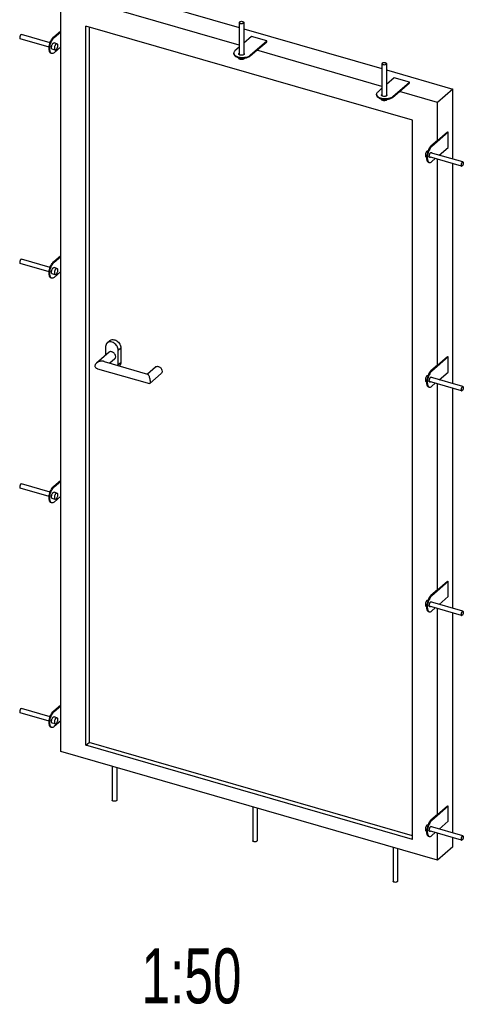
# Model space of a CAD drawing. Header units: millimetres. Extents: x 0 to 4200, y 0 to 5940.
# Tile 6 of 8: x 3178 to 3582, y 1486 to 2382. Entities that reach past the tile are written whole.
import ezdxf

# ---------------------------------------------------------------- set-up
doc = ezdxf.new("R2010")
doc.units = ezdxf.units.MM
doc.header["$LTSCALE"] = 387.2
doc.layers.get('0').update_dxf_attribs({"linetype": 'CONTINUOUS'})
doc.layers.add('005_AXIS', color=7, linetype='CONTINUOUS')
doc.layers.add('053_NOTES', color=7, linetype='CONTINUOUS')
doc.styles.get("Standard").update_dxf_attribs({"font": 'txt', "width": 0.7})

msp = doc.modelspace()

# ---------------------------------------------------------------- linework, layer by layer
at = {"color": 7, "linetype": 'CONTINUOUS'}
for p, q in [((3252.1, 2411.52), (3378.01, 2375.18)), ((3535.62, 2290.65), (3238.4, 2376.45)), ((3238.4, 1721.39), (3238.4, 2376.45)), ((3241.2, 2375.64), (3241.2, 1723.81)), ((3382.01, 2374.02), (3507.91, 2337.68)), ((3511.91, 2336.52), (3572.48, 2319.04)), ((3572.48, 2319.04), (3558.48, 2306.91)), ((3572.48, 2255.3), (3572.48, 2319.04)), ((3535.62, 1635.59), (3535.62, 2290.65)), ((3572.48, 2050.69), (3572.48, 2251.14)), ((3259.39, 2079.36), (3247.88, 2069.39)), ((3264.62, 2073.31), (3260.19, 2069.48)), ((3248.97, 2064.39), (3296.12, 2050.78)), ((3255.04, 2070.97), (3294.49, 2059.58)), ((3294.33, 2059.62), (3301.69, 2066)), ((3296.41, 2050.85), (3306.93, 2059.95)), ((3572.48, 1846.07), (3572.48, 2046.52)), ((3572.48, 1641.46), (3572.48, 1841.91)), ((3238.4, 1721.39), (3241.2, 1723.81)), ((3535.62, 1638.82), (3241.2, 1723.81)), ((3558.48, 1616.86), (3215.53, 1715.86)), ((3535.62, 1635.59), (3238.4, 1721.39)), ((3572.48, 1628.99), (3572.48, 1637.3)), ((3572.48, 1628.99), (3558.48, 1616.86))]:
    msp.add_line(p, q, dxfattribs=at)
for points, knots in [([(3265.47, 2075.34), (3265.47, 2076.09), (3264.98, 2077.63), (3263.61, 2079.08), (3262.23, 2079.78), (3261.18, 2080), (3260.19, 2079.88), (3259.62, 2079.56), (3259.39, 2079.36)], [0, 0, 0, 0, 0.256934, 0.5308, 0.662025, 0.783622, 0.895122, 1, 1, 1, 1]), ([(3264.62, 2073.31), (3264.9, 2073.55), (3265.34, 2074.19), (3265.47, 2074.95), (3265.47, 2075.34)], [0, 0, 0, 0, 0.479999, 1, 1, 1, 1]), ([(3247.88, 2069.39), (3247.5, 2069.07), (3246.85, 2068.35), (3246.54, 2067.4), (3246.54, 2066.95)], [0, 0, 0, 0, 0.519049, 1, 1, 1, 1]), ([(3246.54, 2066.95), (3246.54, 2066.64), (3246.68, 2066.01), (3247.26, 2065.26), (3248.05, 2064.71), (3248.66, 2064.48), (3248.97, 2064.39)], [0, 0, 0, 0, 0.245153, 0.488766, 0.739705, 1, 1, 1, 1]), ([(3252.01, 2071.14), (3251.26, 2071.04), (3249.79, 2070.65), (3248.45, 2069.89), (3247.88, 2069.39)], [0, 0, 0, 0, 0.497935, 1, 1, 1, 1]), ([(3255.04, 2070.97), (3254.8, 2071.04), (3253.8, 2071.25), (3252.77, 2071.24), (3252.01, 2071.14)], [0, 0, 0, 0, 0.243766, 1, 1, 1, 1]), ([(3301.69, 2066), (3301.92, 2066.2), (3302.49, 2066.51), (3303.48, 2066.63), (3304.54, 2066.42), (3305.91, 2065.72), (3307.28, 2064.27), (3307.77, 2062.72), (3307.77, 2061.97)], [0, 0, 0, 0, 0.104878, 0.216378, 0.337975, 0.4692, 0.743066, 1, 1, 1, 1]), ([(3294.49, 2059.58), (3294.65, 2059.53), (3294.97, 2059.22), (3295.19, 2058.87), (3295.31, 2058.64)], [0, 0, 0, 0, 0.396468, 1, 1, 1, 1]), ([(3295.31, 2058.64), (3295.5, 2058.29), (3295.86, 2057.44), (3296.3, 2055.98), (3296.65, 2054.28), (3296.77, 2053.06), (3296.77, 2052.45)], [0, 0, 0, 0, 0.18961, 0.429997, 0.713349, 1, 1, 1, 1]), ([(3307.77, 2061.97), (3307.77, 2061.58), (3307.64, 2060.82), (3307.2, 2060.18), (3306.93, 2059.95)], [0, 0, 0, 0, 0.520001, 1, 1, 1, 1]), ([(3296.41, 2050.85), (3296.37, 2050.81), (3296.28, 2050.76), (3296.17, 2050.77), (3296.12, 2050.78)], [0, 0, 0, 0, 0.509926, 1, 1, 1, 1]), ([(3296.77, 2052.45), (3296.77, 2052.09), (3296.75, 2051.6), (3296.58, 2051.07), (3296.47, 2050.9), (3296.41, 2050.85)], [0, 0, 0, 0, 0.647523, 0.855693, 1, 1, 1, 1])]:
    msp.add_open_spline(points, degree=3, knots=knots, dxfattribs=at)
at = {"layer": '005_AXIS', "color": 7, "linetype": 'CONTINUOUS'}
for p, q in [((3215.53, 2371.27), (3215.53, 2405.91)), ((3378.01, 2359.01), (3264.03, 2391.91)), ((3378.01, 2379.79), (3378.01, 2350.38)), ((3382.01, 2379.79), (3382.01, 2350.38)), ((3205.78, 2361.16), (3179.64, 2368.7)), ((3208.84, 2366.27), (3215.53, 2372.07)), ((3209.53, 2366.07), (3215.53, 2371.27)), ((3215.53, 2357.41), (3215.53, 2371.27)), ((3204.91, 2357.24), (3178.53, 2364.86)), ((3211.96, 2360.41), (3209.37, 2361.16)), ((3389.08, 2366.9), (3382.01, 2360.77)), ((3387.93, 2349.91), (3402.93, 2362.9)), ((3402.93, 2362.9), (3389.08, 2366.9)), ((3393.93, 2354.41), (3402.93, 2362.21)), ((3402.93, 2362.21), (3402.93, 2362.9)), ((3207.31, 2351.46), (3206.62, 2351.66)), ((3210.3, 2354.65), (3207.7, 2355.4)), ((3215.53, 2357.41), (3209.53, 2352.22)), ((3215.53, 2166.66), (3215.53, 2357.41)), ((3373.01, 2351.22), (3373.01, 2351.91)), ((3378.01, 2357.31), (3374.08, 2353.91)), ((3387.93, 2349.22), (3393.93, 2354.41)), ((3507.91, 2321.51), (3393.93, 2354.41)), ((3507.91, 2342.29), (3507.91, 2312.88)), ((3511.91, 2342.29), (3511.91, 2312.88)), ((3518.98, 2329.4), (3511.91, 2323.27)), ((3517.84, 2312.41), (3532.84, 2325.4)), ((3532.84, 2325.4), (3518.98, 2329.4)), ((3523.84, 2316.91), (3532.84, 2324.71)), ((3532.84, 2324.71), (3532.84, 2325.4)), ((3502.91, 2313.72), (3502.91, 2314.41)), ((3507.91, 2319.81), (3503.98, 2316.41)), ((3517.84, 2311.72), (3523.84, 2316.91)), ((3558.48, 2306.91), (3523.84, 2316.91)), ((3558.48, 2272.27), (3558.48, 2306.91)), ((3568.17, 2279.86), (3553.17, 2266.87)), ((3558.48, 2272.27), (3567.48, 2280.06)), ((3567.48, 2280.06), (3568.17, 2279.86)), ((3568.17, 2266.01), (3568.17, 2279.86)), ((3558.48, 2272.27), (3552.48, 2267.07)), ((3549.77, 2262.9), (3549.71, 2262.91)), ((3581.48, 2252.7), (3552.17, 2261.16)), ((3559.97, 2258.91), (3568.17, 2266.01)), ((3548.48, 2257.02), (3548.05, 2257.15)), ((3550.26, 2252.46), (3550.95, 2252.26)), ((3580.37, 2248.86), (3551.07, 2257.32)), ((3553.17, 2253.02), (3556.37, 2255.79)), ((3558.48, 2067.66), (3558.48, 2255.18)), ((3205.78, 2156.54), (3179.64, 2164.09)), ((3208.84, 2161.66), (3215.53, 2167.46)), ((3209.53, 2161.46), (3215.53, 2166.66)), ((3215.53, 2152.8), (3215.53, 2166.66)), ((3204.91, 2152.63), (3178.53, 2160.25)), ((3211.96, 2155.8), (3209.37, 2156.55)), ((3215.53, 2152.8), (3209.53, 2147.6)), ((3215.53, 1962.04), (3215.53, 2152.8)), ((3207.31, 2146.85), (3206.62, 2147.05)), ((3210.3, 2150.03), (3207.7, 2150.78)), ((3257.68, 2087.91), (3260.08, 2089.99)), ((3256.29, 2084.57), (3256.29, 2076.68)), ((3267.72, 2068.11), (3267.72, 2081.27)), ((3270.12, 2083.35), (3270.12, 2070.19)), ((3568.17, 2075.25), (3553.17, 2062.26)), ((3558.48, 2067.66), (3567.48, 2075.45)), ((3567.48, 2075.45), (3568.17, 2075.25)), ((3568.17, 2061.4), (3568.17, 2075.25)), ((3558.48, 2067.66), (3552.48, 2062.46)), ((3549.77, 2058.28), (3549.71, 2058.3)), ((3581.48, 2048.09), (3552.17, 2056.55)), ((3559.97, 2054.3), (3568.17, 2061.4)), ((3548.48, 2052.41), (3548.05, 2052.53)), ((3550.26, 2047.85), (3550.95, 2047.65)), ((3580.37, 2044.25), (3551.07, 2052.7)), ((3553.17, 2048.4), (3556.37, 2051.17)), ((3558.48, 1863.04), (3558.48, 2050.56)), ((3204.91, 1948.02), (3178.53, 1955.63)), ((3205.78, 1951.93), (3179.64, 1959.48)), ((3208.84, 1957.05), (3215.53, 1962.84)), ((3209.53, 1956.85), (3215.53, 1962.04)), ((3215.53, 1948.19), (3215.53, 1962.04)), ((3210.3, 1945.42), (3207.7, 1946.17)), ((3211.96, 1951.19), (3209.37, 1951.94)), ((3215.53, 1948.19), (3209.53, 1942.99)), ((3215.53, 1757.43), (3215.53, 1948.19)), ((3207.31, 1942.23), (3206.62, 1942.43)), ((3568.17, 1870.64), (3553.17, 1857.65)), ((3558.48, 1863.04), (3567.48, 1870.84)), ((3567.48, 1870.84), (3568.17, 1870.64)), ((3568.17, 1856.78), (3568.17, 1870.64)), ((3558.48, 1863.04), (3552.48, 1857.85)), ((3559.97, 1849.68), (3568.17, 1856.78)), ((3548.48, 1847.8), (3548.05, 1847.92)), ((3549.77, 1853.67), (3549.71, 1853.69)), ((3580.37, 1839.63), (3551.07, 1848.09)), ((3581.48, 1843.48), (3552.17, 1851.93)), ((3550.26, 1843.23), (3550.95, 1843.03)), ((3553.17, 1843.79), (3556.37, 1846.56)), ((3558.48, 1658.43), (3558.48, 1845.95)), ((3208.84, 1752.44), (3215.53, 1758.23)), ((3204.91, 1743.4), (3178.53, 1751.02)), ((3205.78, 1747.32), (3179.64, 1754.86)), ((3209.53, 1752.24), (3215.53, 1757.43)), ((3215.53, 1743.57), (3215.53, 1757.43)), ((3210.3, 1740.81), (3207.7, 1741.56)), ((3211.96, 1746.57), (3209.37, 1747.32)), ((3215.53, 1743.57), (3209.53, 1738.38)), ((3215.53, 1715.86), (3215.53, 1743.57)), ((3207.31, 1737.62), (3206.62, 1737.82)), ((3262.38, 1702.34), (3262.38, 1671.39)), ((3266.38, 1701.18), (3266.38, 1671.39)), ((3390.21, 1665.44), (3390.21, 1634.49)), ((3394.21, 1664.28), (3394.21, 1634.49)), ((3568.17, 1666.03), (3553.17, 1653.04)), ((3558.48, 1658.43), (3567.48, 1666.23)), ((3567.48, 1666.23), (3568.17, 1666.03)), ((3568.17, 1652.17), (3568.17, 1666.03)), ((3558.48, 1658.43), (3552.48, 1653.24)), ((3559.97, 1645.07), (3568.17, 1652.17)), ((3548.48, 1643.18), (3548.05, 1643.31)), ((3549.77, 1649.06), (3549.71, 1649.07)), ((3580.37, 1635.02), (3551.07, 1643.48)), ((3581.48, 1638.86), (3552.17, 1647.32)), ((3553.17, 1639.18), (3556.37, 1641.95)), ((3558.48, 1616.86), (3558.48, 1641.34)), ((3550.26, 1638.62), (3550.95, 1638.42)), ((3518.03, 1628.54), (3518.03, 1597.59)), ((3522.03, 1627.38), (3522.03, 1597.59))]:
    msp.add_line(p, q, dxfattribs=at)
at = {"layer": '005_AXIS', "color": 9, "linetype": 'CONTINUOUS'}
for p, q in [((3209.53, 2366.07), (3208.84, 2366.27)), ((3387.93, 2349.22), (3387.93, 2349.91)), ((3517.84, 2311.72), (3517.84, 2312.41)), ((3552.48, 2267.07), (3553.17, 2266.87)), ((3209.53, 2161.46), (3208.84, 2161.66)), ((3267.72, 2081.27), (3270.12, 2083.35)), ((3267.72, 2068.11), (3270.12, 2070.19)), ((3552.48, 2062.46), (3553.17, 2062.26)), ((3209.53, 1956.85), (3208.84, 1957.05)), ((3552.48, 1857.85), (3553.17, 1857.65)), ((3209.53, 1752.24), (3208.84, 1752.44)), ((3552.48, 1653.24), (3553.17, 1653.04))]:
    msp.add_line(p, q, dxfattribs=at)
at = {"layer": '005_AXIS', "color": 7, "linetype": 'CONTINUOUS'}
for points, knots in [([(3378.27, 2380.29), (3378.23, 2380.26), (3378.1, 2380.12), (3378.01, 2379.93), (3378.01, 2379.79)], [0, 0, 0, 0, 0.285759, 1, 1, 1, 1]), ([(3378.01, 2379.79), (3378.01, 2379.68), (3378.1, 2379.43), (3378.44, 2379.15), (3378.92, 2378.93), (3379.71, 2378.76), (3380.55, 2378.79), (3381.3, 2379.01), (3381.62, 2379.19), (3381.74, 2379.29)], [0, 0, 0, 0, 0.079838, 0.179036, 0.302889, 0.446414, 0.749175, 0.88584, 1, 1, 1, 1]), ([(3378.27, 2380.29), (3378.4, 2380.4), (3378.71, 2380.58), (3379.46, 2380.8), (3380.31, 2380.82), (3381.1, 2380.65), (3381.57, 2380.44), (3381.91, 2380.16), (3382.01, 2379.91), (3382.01, 2379.79)], [0, 0, 0, 0, 0.11416, 0.250825, 0.553586, 0.697111, 0.820964, 0.920162, 1, 1, 1, 1]), ([(3382.01, 2379.79), (3382.01, 2379.75), (3381.98, 2379.56), (3381.85, 2379.39), (3381.74, 2379.29)], [0, 0, 0, 0, 0.227669, 1, 1, 1, 1]), ([(3179.09, 2368.51), (3178.97, 2368.41), (3178.74, 2368.13), (3178.47, 2367.64), (3178.26, 2367.07), (3178.12, 2366.47), (3178.08, 2365.9), (3178.12, 2365.34), (3178.33, 2364.92), (3178.53, 2364.86)], [0, 0, 0, 0, 0.118232, 0.260084, 0.415471, 0.571881, 0.716632, 0.839084, 1, 1, 1, 1]), ([(3179.09, 2368.51), (3179.13, 2368.55), (3179.29, 2368.67), (3179.51, 2368.74), (3179.64, 2368.7)], [0, 0, 0, 0, 0.304317, 1, 1, 1, 1]), ([(3206.62, 2351.66), (3206.44, 2351.71), (3206.08, 2351.89), (3205.65, 2352.36), (3205.3, 2352.99), (3204.94, 2354.11), (3204.78, 2355.83), (3204.96, 2358.11), (3205.51, 2360.51), (3206.37, 2362.8), (3207.46, 2364.77), (3208.36, 2365.86), (3208.84, 2366.27)], [0, 0, 0, 0, 0.034452, 0.072355, 0.116066, 0.166674, 0.288287, 0.432044, 0.587381, 0.741701, 0.882579, 1, 1, 1, 1]), ([(3207.31, 2351.46), (3207.14, 2351.51), (3206.78, 2351.69), (3206.34, 2352.16), (3205.99, 2352.79), (3205.63, 2353.91), (3205.47, 2355.63), (3205.66, 2357.91), (3206.21, 2360.31), (3207.07, 2362.6), (3208.15, 2364.57), (3209.05, 2365.66), (3209.53, 2366.07)], [0, 0, 0, 0, 0.034452, 0.072355, 0.116066, 0.166674, 0.288287, 0.432044, 0.587381, 0.741701, 0.882579, 1, 1, 1, 1]), ([(3207.7, 2355.4), (3207.56, 2355.44), (3207.28, 2355.67), (3207.08, 2356.23), (3207.01, 2356.96), (3207.08, 2357.82), (3207.29, 2358.72), (3207.61, 2359.58), (3208.01, 2360.31), (3208.35, 2360.72), (3208.53, 2360.88)], [0, 0, 0, 0, 0.071472, 0.165489, 0.287274, 0.431236, 0.586793, 0.741334, 0.882412, 1, 1, 1, 1]), ([(3208.53, 2360.88), (3208.66, 2360.99), (3208.91, 2361.17), (3209.24, 2361.2), (3209.37, 2361.16)], [0, 0, 0, 0, 0.561321, 1, 1, 1, 1]), ([(3211.13, 2360.13), (3210.95, 2359.97), (3210.61, 2359.56), (3210.21, 2358.83), (3209.88, 2357.97), (3209.68, 2357.07), (3209.61, 2356.21), (3209.68, 2355.48), (3209.88, 2354.92), (3210.16, 2354.69), (3210.3, 2354.65)], [0, 0, 0, 0, 0.117588, 0.258667, 0.413207, 0.568764, 0.712726, 0.834511, 0.928528, 1, 1, 1, 1]), ([(3211.13, 2360.13), (3211.26, 2360.24), (3211.51, 2360.42), (3211.84, 2360.45), (3211.96, 2360.41)], [0, 0, 0, 0, 0.561321, 1, 1, 1, 1]), ([(3211.96, 2360.41), (3212.1, 2360.37), (3212.38, 2360.14), (3212.58, 2359.58), (3212.66, 2358.85), (3212.58, 2357.99), (3212.38, 2357.09), (3212.06, 2356.23), (3211.65, 2355.5), (3211.31, 2355.09), (3211.13, 2354.93)], [0, 0, 0, 0, 0.071472, 0.165489, 0.287274, 0.431236, 0.586793, 0.741333, 0.882412, 1, 1, 1, 1]), ([(3209.53, 2352.22), (3209.19, 2351.92), (3208.64, 2351.55), (3207.84, 2351.37), (3207.48, 2351.41), (3207.31, 2351.46)], [0, 0, 0, 0, 0.558369, 0.788304, 1, 1, 1, 1]), ([(3210.3, 2354.65), (3210.43, 2354.61), (3210.75, 2354.64), (3211, 2354.82), (3211.13, 2354.93)], [0, 0, 0, 0, 0.438679, 1, 1, 1, 1]), ([(3374.08, 2353.91), (3373.76, 2353.63), (3373.23, 2353.04), (3373.01, 2352.26), (3373.01, 2351.91)], [0, 0, 0, 0, 0.539211, 1, 1, 1, 1]), ([(3373.01, 2351.91), (3373.01, 2351.69), (3373.08, 2351.23), (3373.42, 2350.58), (3373.96, 2349.98), (3374.97, 2349.21), (3376.65, 2348.47), (3378.98, 2347.97), (3381.52, 2347.85), (3384, 2348.13), (3386.19, 2348.77), (3387.45, 2349.49), (3387.93, 2349.91)], [0, 0, 0, 0, 0.038838, 0.080559, 0.127256, 0.179995, 0.303547, 0.446724, 0.599474, 0.749784, 0.886117, 1, 1, 1, 1]), ([(3373.01, 2351.22), (3373.01, 2350.86), (3373.23, 2350.08), (3374.11, 2349.11), (3375.4, 2348.3), (3376.44, 2347.91), (3377.01, 2347.75)], [0, 0, 0, 0, 0.190648, 0.413744, 0.683973, 1, 1, 1, 1]), ([(3377.61, 2351.04), (3377.61, 2351.16), (3377.69, 2351.43), (3377.89, 2351.62), (3378.01, 2351.7)], [0, 0, 0, 0, 0.453741, 1, 1, 1, 1]), ([(3378.02, 2350.37), (3377.9, 2350.46), (3377.7, 2350.65), (3377.61, 2350.92), (3377.61, 2351.04)], [0, 0, 0, 0, 0.547482, 1, 1, 1, 1]), ([(3378.01, 2351.01), (3377.97, 2350.99), (3377.86, 2350.9), (3377.76, 2350.79), (3377.71, 2350.7)], [0, 0, 0, 0, 0.271332, 1, 1, 1, 1]), ([(3378.81, 2350), (3378.73, 2350.02), (3378.45, 2350.11), (3378.19, 2350.24), (3378.02, 2350.37)], [0, 0, 0, 0, 0.273946, 1, 1, 1, 1]), ([(3381.99, 2350.37), (3381.8, 2350.23), (3381.33, 2350.01), (3380.25, 2349.79), (3379.36, 2349.84), (3378.81, 2350)], [0, 0, 0, 0, 0.214715, 0.469789, 1, 1, 1, 1]), ([(3382.41, 2351.04), (3382.41, 2350.92), (3382.31, 2350.65), (3382.11, 2350.46), (3381.99, 2350.37)], [0, 0, 0, 0, 0.45263, 1, 1, 1, 1]), ([(3382.01, 2351.7), (3382.12, 2351.62), (3382.32, 2351.43), (3382.41, 2351.16), (3382.41, 2351.04)], [0, 0, 0, 0, 0.546201, 1, 1, 1, 1]), ([(3382.3, 2350.7), (3382.29, 2350.72), (3382.2, 2350.84), (3382.1, 2350.94), (3382.01, 2351.01)], [0, 0, 0, 0, 0.230766, 1, 1, 1, 1]), ([(3377.01, 2347.75), (3377.97, 2347.47), (3380, 2347.15), (3383.01, 2347.24), (3385.75, 2347.87), (3387.34, 2348.7), (3387.93, 2349.22)], [0, 0, 0, 0, 0.263751, 0.537916, 0.791579, 1, 1, 1, 1]), ([(3377.01, 2347.75), (3377.01, 2347.58), (3377.15, 2347.2), (3377.65, 2346.78), (3378.37, 2346.46), (3379.25, 2346.27), (3380.2, 2346.23), (3381.13, 2346.33), (3381.95, 2346.58), (3382.42, 2346.84), (3382.6, 2347)], [0, 0, 0, 0, 0.079755, 0.17885, 0.302574, 0.445951, 0.598915, 0.749435, 0.885958, 1, 1, 1, 1]), ([(3382.88, 2347.33), (3382.87, 2347.3), (3382.79, 2347.18), (3382.69, 2347.07), (3382.6, 2347)], [0, 0, 0, 0, 0.234404, 1, 1, 1, 1]), ([(3508.18, 2342.79), (3508.14, 2342.76), (3508, 2342.62), (3507.91, 2342.43), (3507.91, 2342.29)], [0, 0, 0, 0, 0.285759, 1, 1, 1, 1]), ([(3507.91, 2342.29), (3507.91, 2342.18), (3508.01, 2341.93), (3508.34, 2341.65), (3508.82, 2341.43), (3509.61, 2341.26), (3510.45, 2341.29), (3511.21, 2341.51), (3511.52, 2341.69), (3511.64, 2341.79)], [0, 0, 0, 0, 0.079838, 0.179036, 0.302889, 0.446414, 0.749175, 0.88584, 1, 1, 1, 1]), ([(3508.18, 2342.79), (3508.3, 2342.9), (3508.61, 2343.08), (3509.37, 2343.3), (3510.21, 2343.32), (3511, 2343.15), (3511.48, 2342.94), (3511.81, 2342.66), (3511.91, 2342.41), (3511.91, 2342.29)], [0, 0, 0, 0, 0.11416, 0.250825, 0.553586, 0.697111, 0.820964, 0.920162, 1, 1, 1, 1]), ([(3511.91, 2342.29), (3511.91, 2342.25), (3511.88, 2342.06), (3511.75, 2341.89), (3511.64, 2341.79)], [0, 0, 0, 0, 0.227669, 1, 1, 1, 1]), ([(3503.98, 2316.41), (3503.67, 2316.13), (3503.14, 2315.54), (3502.91, 2314.76), (3502.91, 2314.41)], [0, 0, 0, 0, 0.539211, 1, 1, 1, 1]), ([(3502.91, 2314.41), (3502.91, 2314.19), (3502.99, 2313.73), (3503.32, 2313.08), (3503.86, 2312.48), (3504.87, 2311.71), (3506.55, 2310.97), (3508.88, 2310.47), (3511.42, 2310.35), (3513.91, 2310.63), (3516.1, 2311.27), (3517.35, 2311.99), (3517.84, 2312.41)], [0, 0, 0, 0, 0.038838, 0.080559, 0.127256, 0.179995, 0.303547, 0.446724, 0.599474, 0.749784, 0.886117, 1, 1, 1, 1]), ([(3502.91, 2313.72), (3502.91, 2313.36), (3503.14, 2312.58), (3504.01, 2311.61), (3505.31, 2310.8), (3506.34, 2310.41), (3506.91, 2310.25)], [0, 0, 0, 0, 0.190648, 0.413744, 0.683973, 1, 1, 1, 1]), ([(3507.51, 2313.54), (3507.51, 2313.66), (3507.6, 2313.93), (3507.79, 2314.12), (3507.91, 2314.2)], [0, 0, 0, 0, 0.453741, 1, 1, 1, 1]), ([(3511.91, 2314.2), (3512.03, 2314.12), (3512.22, 2313.93), (3512.31, 2313.66), (3512.31, 2313.54)], [0, 0, 0, 0, 0.546201, 1, 1, 1, 1]), ([(3506.91, 2310.25), (3507.87, 2309.97), (3509.9, 2309.65), (3512.92, 2309.74), (3515.65, 2310.37), (3517.24, 2311.2), (3517.84, 2311.72)], [0, 0, 0, 0, 0.263751, 0.537916, 0.791579, 1, 1, 1, 1]), ([(3506.91, 2310.25), (3506.91, 2310.08), (3507.05, 2309.7), (3507.56, 2309.28), (3508.27, 2308.96), (3509.15, 2308.77), (3510.1, 2308.73), (3511.03, 2308.83), (3511.85, 2309.08), (3512.33, 2309.34), (3512.51, 2309.5)], [0, 0, 0, 0, 0.079755, 0.17885, 0.302574, 0.445951, 0.598914, 0.749434, 0.885958, 1, 1, 1, 1]), ([(3507.92, 2312.87), (3507.8, 2312.96), (3507.6, 2313.15), (3507.51, 2313.42), (3507.51, 2313.54)], [0, 0, 0, 0, 0.547482, 1, 1, 1, 1]), ([(3507.91, 2313.51), (3507.88, 2313.49), (3507.77, 2313.4), (3507.67, 2313.29), (3507.61, 2313.2)], [0, 0, 0, 0, 0.271332, 1, 1, 1, 1]), ([(3508.71, 2312.5), (3508.63, 2312.52), (3508.36, 2312.61), (3508.09, 2312.74), (3507.92, 2312.87)], [0, 0, 0, 0, 0.273946, 1, 1, 1, 1]), ([(3511.9, 2312.87), (3511.71, 2312.73), (3511.23, 2312.51), (3510.16, 2312.29), (3509.27, 2312.34), (3508.71, 2312.5)], [0, 0, 0, 0, 0.214715, 0.469789, 1, 1, 1, 1]), ([(3512.31, 2313.54), (3512.31, 2313.42), (3512.22, 2313.15), (3512.02, 2312.96), (3511.9, 2312.87)], [0, 0, 0, 0, 0.45263, 1, 1, 1, 1]), ([(3512.21, 2313.2), (3512.19, 2313.22), (3512.11, 2313.34), (3512, 2313.44), (3511.91, 2313.51)], [0, 0, 0, 0, 0.230766, 1, 1, 1, 1]), ([(3512.79, 2309.83), (3512.77, 2309.8), (3512.69, 2309.68), (3512.59, 2309.57), (3512.51, 2309.5)], [0, 0, 0, 0, 0.234406, 1, 1, 1, 1]), ([(3548.88, 2262.63), (3548.7, 2262.47), (3548.36, 2262.06), (3547.96, 2261.33), (3547.63, 2260.47), (3547.43, 2259.57), (3547.36, 2258.71), (3547.43, 2257.98), (3547.63, 2257.42), (3547.91, 2257.19), (3548.05, 2257.15)], [0, 0, 0, 0, 0.117588, 0.258667, 0.413207, 0.568764, 0.712726, 0.834511, 0.928528, 1, 1, 1, 1]), ([(3552.48, 2267.07), (3552, 2266.66), (3551.1, 2265.57), (3550.01, 2263.6), (3549.15, 2261.31), (3548.6, 2258.91), (3548.42, 2256.63), (3548.58, 2254.91), (3548.94, 2253.79), (3549.29, 2253.16), (3549.72, 2252.69), (3550.08, 2252.51), (3550.26, 2252.46)], [0, 0, 0, 0, 0.117421, 0.258299, 0.412619, 0.567956, 0.711713, 0.833326, 0.883934, 0.927645, 0.965548, 1, 1, 1, 1]), ([(3548.88, 2262.63), (3549.01, 2262.74), (3549.26, 2262.92), (3549.59, 2262.95), (3549.71, 2262.91)], [0, 0, 0, 0, 0.561321, 1, 1, 1, 1]), ([(3553.17, 2266.87), (3552.69, 2266.46), (3551.79, 2265.37), (3550.7, 2263.4), (3549.85, 2261.11), (3549.3, 2258.71), (3549.11, 2256.43), (3549.27, 2254.71), (3549.63, 2253.59), (3549.98, 2252.96), (3550.42, 2252.49), (3550.77, 2252.31), (3550.95, 2252.26)], [0, 0, 0, 0, 0.117421, 0.258299, 0.412619, 0.567956, 0.711713, 0.833326, 0.883934, 0.927645, 0.965548, 1, 1, 1, 1]), ([(3550.97, 2258.04), (3550.97, 2258.45), (3551.1, 2259.28), (3551.47, 2260.23), (3551.88, 2260.86), (3552.19, 2261.2), (3552.51, 2261.4), (3552.74, 2261.41), (3552.84, 2261.39)], [0, 0, 0, 0, 0.296501, 0.599418, 0.731811, 0.842568, 0.92988, 1, 1, 1, 1]), ([(3552.59, 2261.04), (3552.58, 2261.07), (3552.54, 2261.17), (3552.49, 2261.28), (3552.45, 2261.34)], [0, 0, 0, 0, 0.270435, 1, 1, 1, 1]), ([(3552.84, 2261.39), (3552.94, 2261.36), (3553.14, 2261.2), (3553.24, 2260.97), (3553.28, 2260.84)], [0, 0, 0, 0, 0.439127, 1, 1, 1, 1]), ([(3550.95, 2252.26), (3551.12, 2252.21), (3551.48, 2252.17), (3552.28, 2252.35), (3552.83, 2252.72), (3553.17, 2253.02)], [0, 0, 0, 0, 0.211696, 0.441631, 1, 1, 1, 1]), ([(3551.51, 2256.77), (3551.42, 2256.8), (3551.2, 2256.95), (3551.01, 2257.42), (3550.97, 2257.81), (3550.97, 2258.04)], [0, 0, 0, 0, 0.18117, 0.528713, 1, 1, 1, 1]), ([(3551.2, 2257.02), (3551.22, 2257.03), (3551.32, 2257.08), (3551.41, 2257.14), (3551.48, 2257.2)], [0, 0, 0, 0, 0.230549, 1, 1, 1, 1]), ([(3552.17, 2257), (3552.07, 2256.91), (3551.86, 2256.77), (3551.61, 2256.74), (3551.51, 2256.77)], [0, 0, 0, 0, 0.560986, 1, 1, 1, 1]), ([(3580.92, 2252.51), (3580.8, 2252.41), (3580.58, 2252.13), (3580.31, 2251.64), (3580.09, 2251.07), (3579.95, 2250.47), (3579.91, 2249.9), (3579.95, 2249.34), (3580.16, 2248.92), (3580.37, 2248.86)], [0, 0, 0, 0, 0.118232, 0.260083, 0.41547, 0.57188, 0.716631, 0.839083, 1, 1, 1, 1]), ([(3580.92, 2252.51), (3580.97, 2252.55), (3581.13, 2252.67), (3581.35, 2252.74), (3581.48, 2252.7)], [0, 0, 0, 0, 0.304318, 1, 1, 1, 1]), ([(3581.48, 2252.7), (3581.69, 2252.64), (3581.9, 2252.22), (3581.94, 2251.66), (3581.89, 2251.09), (3581.76, 2250.49), (3581.54, 2249.92), (3581.27, 2249.42), (3581.04, 2249.15), (3580.92, 2249.05)], [0, 0, 0, 0, 0.160917, 0.283369, 0.42812, 0.58453, 0.739917, 0.881768, 1, 1, 1, 1]), ([(3580.37, 2248.86), (3580.41, 2248.85), (3580.61, 2248.83), (3580.8, 2248.94), (3580.92, 2249.05)], [0, 0, 0, 0, 0.213831, 1, 1, 1, 1]), ([(3179.09, 2163.9), (3178.97, 2163.79), (3178.74, 2163.52), (3178.47, 2163.03), (3178.26, 2162.46), (3178.12, 2161.86), (3178.08, 2161.28), (3178.12, 2160.73), (3178.33, 2160.31), (3178.53, 2160.25)], [0, 0, 0, 0, 0.118232, 0.260083, 0.41547, 0.57188, 0.716631, 0.839083, 1, 1, 1, 1]), ([(3179.09, 2163.9), (3179.13, 2163.94), (3179.29, 2164.06), (3179.51, 2164.13), (3179.64, 2164.09)], [0, 0, 0, 0, 0.304318, 1, 1, 1, 1]), ([(3206.62, 2147.05), (3206.44, 2147.1), (3206.08, 2147.28), (3205.65, 2147.75), (3205.3, 2148.38), (3204.94, 2149.5), (3204.78, 2151.22), (3204.96, 2153.5), (3205.51, 2155.9), (3206.37, 2158.19), (3207.46, 2160.15), (3208.36, 2161.24), (3208.84, 2161.66)], [0, 0, 0, 0, 0.034452, 0.072355, 0.116066, 0.166674, 0.288287, 0.432044, 0.587381, 0.741701, 0.882579, 1, 1, 1, 1]), ([(3207.31, 2146.85), (3207.14, 2146.9), (3206.78, 2147.08), (3206.34, 2147.55), (3205.99, 2148.18), (3205.63, 2149.3), (3205.47, 2151.02), (3205.66, 2153.3), (3206.21, 2155.7), (3207.07, 2157.99), (3208.15, 2159.95), (3209.05, 2161.04), (3209.53, 2161.46)], [0, 0, 0, 0, 0.034452, 0.072355, 0.116066, 0.166674, 0.288287, 0.432044, 0.587381, 0.741701, 0.882579, 1, 1, 1, 1]), ([(3207.7, 2150.78), (3207.56, 2150.82), (3207.28, 2151.06), (3207.08, 2151.62), (3207.01, 2152.35), (3207.08, 2153.2), (3207.29, 2154.1), (3207.61, 2154.96), (3208.01, 2155.7), (3208.35, 2156.11), (3208.53, 2156.26)], [0, 0, 0, 0, 0.071472, 0.165489, 0.287274, 0.431236, 0.586793, 0.741334, 0.882412, 1, 1, 1, 1]), ([(3208.53, 2156.26), (3208.66, 2156.38), (3208.91, 2156.55), (3209.24, 2156.59), (3209.37, 2156.55)], [0, 0, 0, 0, 0.561321, 1, 1, 1, 1]), ([(3211.13, 2155.51), (3210.95, 2155.36), (3210.61, 2154.95), (3210.21, 2154.21), (3209.88, 2153.35), (3209.68, 2152.45), (3209.61, 2151.6), (3209.68, 2150.87), (3209.88, 2150.31), (3210.16, 2150.07), (3210.3, 2150.03)], [0, 0, 0, 0, 0.117588, 0.258667, 0.413207, 0.568764, 0.712726, 0.834511, 0.928528, 1, 1, 1, 1]), ([(3211.13, 2155.51), (3211.26, 2155.63), (3211.51, 2155.8), (3211.84, 2155.84), (3211.96, 2155.8)], [0, 0, 0, 0, 0.561321, 1, 1, 1, 1]), ([(3211.96, 2155.8), (3212.1, 2155.76), (3212.38, 2155.53), (3212.58, 2154.97), (3212.66, 2154.24), (3212.58, 2153.38), (3212.38, 2152.48), (3212.06, 2151.62), (3211.65, 2150.88), (3211.31, 2150.47), (3211.13, 2150.32)], [0, 0, 0, 0, 0.071472, 0.165489, 0.287274, 0.431236, 0.586793, 0.741333, 0.882412, 1, 1, 1, 1]), ([(3209.53, 2147.6), (3209.19, 2147.31), (3208.64, 2146.94), (3207.84, 2146.76), (3207.48, 2146.8), (3207.31, 2146.85)], [0, 0, 0, 0, 0.558369, 0.788304, 1, 1, 1, 1]), ([(3210.3, 2150.03), (3210.43, 2150), (3210.75, 2150.03), (3211, 2150.21), (3211.13, 2150.32)], [0, 0, 0, 0, 0.438679, 1, 1, 1, 1]), ([(3260.08, 2089.99), (3260.47, 2090.32), (3261.4, 2090.84), (3263.04, 2091.03), (3264.78, 2090.68), (3267.06, 2089.53), (3269.31, 2087.13), (3270.12, 2084.58), (3270.12, 2083.35)], [0, 0, 0, 0, 0.104878, 0.216378, 0.337976, 0.4692, 0.743066, 1, 1, 1, 1]), ([(3257.68, 2087.91), (3257.24, 2087.52), (3256.5, 2086.47), (3256.29, 2085.21), (3256.29, 2084.57)], [0, 0, 0, 0, 0.479999, 1, 1, 1, 1]), ([(3267.72, 2081.27), (3267.72, 2082.5), (3266.91, 2085.06), (3264.66, 2087.45), (3262.38, 2088.6), (3260.64, 2088.96), (3259, 2088.76), (3258.07, 2088.24), (3257.68, 2087.91)], [0, 0, 0, 0, 0.256934, 0.5308, 0.662025, 0.783622, 0.895122, 1, 1, 1, 1]), ([(3270.12, 2070.19), (3270.12, 2069.58), (3269.93, 2068.39), (3269.27, 2067.36), (3268.87, 2066.97)], [0, 0, 0, 0, 0.519663, 1, 1, 1, 1]), ([(3548.88, 2058.01), (3548.7, 2057.86), (3548.36, 2057.45), (3547.96, 2056.71), (3547.63, 2055.85), (3547.43, 2054.95), (3547.36, 2054.1), (3547.43, 2053.37), (3547.63, 2052.81), (3547.91, 2052.57), (3548.05, 2052.53)], [0, 0, 0, 0, 0.117588, 0.258667, 0.413207, 0.568764, 0.712726, 0.834511, 0.928528, 1, 1, 1, 1]), ([(3552.48, 2062.46), (3552, 2062.04), (3551.1, 2060.95), (3550.01, 2058.99), (3549.15, 2056.7), (3548.6, 2054.3), (3548.42, 2052.02), (3548.58, 2050.3), (3548.94, 2049.18), (3549.29, 2048.55), (3549.72, 2048.08), (3550.08, 2047.9), (3550.26, 2047.85)], [0, 0, 0, 0, 0.117421, 0.258299, 0.412619, 0.567956, 0.711713, 0.833326, 0.883934, 0.927645, 0.965548, 1, 1, 1, 1]), ([(3548.88, 2058.01), (3549.01, 2058.13), (3549.26, 2058.3), (3549.59, 2058.34), (3549.71, 2058.3)], [0, 0, 0, 0, 0.561321, 1, 1, 1, 1]), ([(3553.17, 2062.26), (3552.69, 2061.84), (3551.79, 2060.75), (3550.7, 2058.79), (3549.85, 2056.5), (3549.3, 2054.1), (3549.11, 2051.82), (3549.27, 2050.1), (3549.63, 2048.98), (3549.98, 2048.35), (3550.42, 2047.88), (3550.77, 2047.7), (3550.95, 2047.65)], [0, 0, 0, 0, 0.117421, 0.258299, 0.412619, 0.567956, 0.711713, 0.833326, 0.883934, 0.927645, 0.965548, 1, 1, 1, 1]), ([(3550.97, 2053.43), (3550.97, 2053.84), (3551.1, 2054.66), (3551.47, 2055.62), (3551.88, 2056.25), (3552.19, 2056.59), (3552.51, 2056.78), (3552.74, 2056.8), (3552.84, 2056.77)], [0, 0, 0, 0, 0.296501, 0.599418, 0.731811, 0.842568, 0.92988, 1, 1, 1, 1]), ([(3552.59, 2056.43), (3552.58, 2056.46), (3552.54, 2056.56), (3552.49, 2056.66), (3552.45, 2056.73)], [0, 0, 0, 0, 0.270435, 1, 1, 1, 1]), ([(3552.84, 2056.77), (3552.94, 2056.74), (3553.14, 2056.59), (3553.24, 2056.36), (3553.28, 2056.23)], [0, 0, 0, 0, 0.439127, 1, 1, 1, 1]), ([(3550.95, 2047.65), (3551.12, 2047.6), (3551.48, 2047.56), (3552.28, 2047.74), (3552.83, 2048.11), (3553.17, 2048.4)], [0, 0, 0, 0, 0.211696, 0.441631, 1, 1, 1, 1]), ([(3551.51, 2052.16), (3551.42, 2052.19), (3551.2, 2052.34), (3551.01, 2052.8), (3550.97, 2053.2), (3550.97, 2053.43)], [0, 0, 0, 0, 0.18117, 0.528713, 1, 1, 1, 1]), ([(3551.2, 2052.4), (3551.22, 2052.41), (3551.32, 2052.46), (3551.41, 2052.53), (3551.48, 2052.59)], [0, 0, 0, 0, 0.230549, 1, 1, 1, 1]), ([(3552.17, 2052.39), (3552.07, 2052.3), (3551.86, 2052.16), (3551.61, 2052.13), (3551.51, 2052.16)], [0, 0, 0, 0, 0.560986, 1, 1, 1, 1]), ([(3580.92, 2047.9), (3580.8, 2047.79), (3580.58, 2047.52), (3580.31, 2047.03), (3580.09, 2046.46), (3579.95, 2045.86), (3579.91, 2045.28), (3579.95, 2044.73), (3580.16, 2044.31), (3580.37, 2044.25)], [0, 0, 0, 0, 0.118232, 0.260083, 0.41547, 0.57188, 0.716631, 0.839083, 1, 1, 1, 1]), ([(3580.92, 2047.9), (3580.97, 2047.94), (3581.13, 2048.06), (3581.35, 2048.13), (3581.48, 2048.09)], [0, 0, 0, 0, 0.304318, 1, 1, 1, 1]), ([(3581.48, 2048.09), (3581.69, 2048.03), (3581.9, 2047.61), (3581.94, 2047.05), (3581.89, 2046.47), (3581.76, 2045.88), (3581.54, 2045.3), (3581.27, 2044.81), (3581.04, 2044.54), (3580.92, 2044.43)], [0, 0, 0, 0, 0.160917, 0.283369, 0.42812, 0.58453, 0.739917, 0.881768, 1, 1, 1, 1]), ([(3580.37, 2044.25), (3580.41, 2044.23), (3580.61, 2044.21), (3580.8, 2044.33), (3580.92, 2044.43)], [0, 0, 0, 0, 0.213831, 1, 1, 1, 1]), ([(3179.09, 1959.29), (3178.97, 1959.18), (3178.74, 1958.91), (3178.47, 1958.42), (3178.26, 1957.84), (3178.12, 1957.25), (3178.08, 1956.67), (3178.12, 1956.11), (3178.33, 1955.69), (3178.53, 1955.63)], [0, 0, 0, 0, 0.118232, 0.260083, 0.41547, 0.57188, 0.716631, 0.839083, 1, 1, 1, 1]), ([(3179.09, 1959.29), (3179.13, 1959.33), (3179.29, 1959.45), (3179.51, 1959.51), (3179.64, 1959.48)], [0, 0, 0, 0, 0.304318, 1, 1, 1, 1]), ([(3206.62, 1942.43), (3206.44, 1942.49), (3206.08, 1942.67), (3205.65, 1943.13), (3205.3, 1943.77), (3204.94, 1944.88), (3204.78, 1946.6), (3204.96, 1948.88), (3205.51, 1951.28), (3206.37, 1953.58), (3207.46, 1955.54), (3208.36, 1956.63), (3208.84, 1957.05)], [0, 0, 0, 0, 0.034452, 0.072355, 0.116066, 0.166674, 0.288287, 0.432044, 0.587381, 0.741701, 0.882579, 1, 1, 1, 1]), ([(3207.31, 1942.23), (3207.14, 1942.29), (3206.78, 1942.47), (3206.34, 1942.93), (3205.99, 1943.57), (3205.63, 1944.68), (3205.47, 1946.4), (3205.66, 1948.68), (3206.21, 1951.08), (3207.07, 1953.38), (3208.15, 1955.34), (3209.05, 1956.43), (3209.53, 1956.85)], [0, 0, 0, 0, 0.034452, 0.072355, 0.116066, 0.166674, 0.288287, 0.432044, 0.587381, 0.741701, 0.882579, 1, 1, 1, 1]), ([(3207.7, 1946.17), (3207.56, 1946.21), (3207.28, 1946.45), (3207.08, 1947), (3207.01, 1947.73), (3207.08, 1948.59), (3207.29, 1949.49), (3207.61, 1950.35), (3208.01, 1951.09), (3208.35, 1951.5), (3208.53, 1951.65)], [0, 0, 0, 0, 0.071472, 0.165489, 0.287274, 0.431236, 0.586793, 0.741334, 0.882412, 1, 1, 1, 1]), ([(3208.53, 1951.65), (3208.66, 1951.76), (3208.91, 1951.94), (3209.24, 1951.97), (3209.37, 1951.94)], [0, 0, 0, 0, 0.561321, 1, 1, 1, 1]), ([(3211.13, 1950.9), (3210.95, 1950.75), (3210.61, 1950.34), (3210.21, 1949.6), (3209.88, 1948.74), (3209.68, 1947.84), (3209.61, 1946.98), (3209.68, 1946.25), (3209.88, 1945.7), (3210.16, 1945.46), (3210.3, 1945.42)], [0, 0, 0, 0, 0.117588, 0.258667, 0.413207, 0.568764, 0.712726, 0.834511, 0.928528, 1, 1, 1, 1]), ([(3211.13, 1950.9), (3211.26, 1951.01), (3211.51, 1951.19), (3211.84, 1951.22), (3211.96, 1951.19)], [0, 0, 0, 0, 0.561321, 1, 1, 1, 1]), ([(3211.96, 1951.19), (3212.1, 1951.15), (3212.38, 1950.91), (3212.58, 1950.35), (3212.66, 1949.62), (3212.58, 1948.77), (3212.38, 1947.87), (3212.06, 1947.01), (3211.65, 1946.27), (3211.31, 1945.86), (3211.13, 1945.71)], [0, 0, 0, 0, 0.071472, 0.165489, 0.287274, 0.431236, 0.586793, 0.741333, 0.882412, 1, 1, 1, 1]), ([(3209.53, 1942.99), (3209.19, 1942.7), (3208.64, 1942.32), (3207.84, 1942.15), (3207.48, 1942.19), (3207.31, 1942.23)], [0, 0, 0, 0, 0.558369, 0.788304, 1, 1, 1, 1]), ([(3210.3, 1945.42), (3210.43, 1945.38), (3210.75, 1945.42), (3211, 1945.59), (3211.13, 1945.71)], [0, 0, 0, 0, 0.438679, 1, 1, 1, 1]), ([(3552.48, 1857.85), (3552, 1857.43), (3551.1, 1856.34), (3550.01, 1854.38), (3549.15, 1852.08), (3548.6, 1849.68), (3548.42, 1847.4), (3548.58, 1845.68), (3548.94, 1844.57), (3549.29, 1843.93), (3549.72, 1843.47), (3550.08, 1843.29), (3550.26, 1843.23)], [0, 0, 0, 0, 0.117421, 0.258299, 0.412619, 0.567956, 0.711713, 0.833326, 0.883934, 0.927645, 0.965548, 1, 1, 1, 1]), ([(3553.17, 1857.65), (3552.69, 1857.23), (3551.79, 1856.14), (3550.7, 1854.18), (3549.85, 1851.88), (3549.3, 1849.48), (3549.11, 1847.2), (3549.27, 1845.48), (3549.63, 1844.37), (3549.98, 1843.73), (3550.42, 1843.27), (3550.77, 1843.09), (3550.95, 1843.03)], [0, 0, 0, 0, 0.117421, 0.258299, 0.412619, 0.567956, 0.711713, 0.833326, 0.883934, 0.927645, 0.965548, 1, 1, 1, 1]), ([(3548.88, 1853.4), (3548.7, 1853.25), (3548.36, 1852.84), (3547.96, 1852.1), (3547.63, 1851.24), (3547.43, 1850.34), (3547.36, 1849.48), (3547.43, 1848.75), (3547.63, 1848.2), (3547.91, 1847.96), (3548.05, 1847.92)], [0, 0, 0, 0, 0.117588, 0.258667, 0.413207, 0.568764, 0.712726, 0.834511, 0.928528, 1, 1, 1, 1]), ([(3548.88, 1853.4), (3549.01, 1853.51), (3549.26, 1853.69), (3549.59, 1853.72), (3549.71, 1853.69)], [0, 0, 0, 0, 0.561321, 1, 1, 1, 1]), ([(3550.97, 1848.81), (3550.97, 1849.22), (3551.1, 1850.05), (3551.47, 1851), (3551.88, 1851.64), (3552.19, 1851.97), (3552.51, 1852.17), (3552.74, 1852.19), (3552.84, 1852.16)], [0, 0, 0, 0, 0.296501, 0.599418, 0.731811, 0.842568, 0.92988, 1, 1, 1, 1]), ([(3551.51, 1847.55), (3551.42, 1847.57), (3551.2, 1847.72), (3551.01, 1848.19), (3550.97, 1848.59), (3550.97, 1848.81)], [0, 0, 0, 0, 0.18117, 0.528713, 1, 1, 1, 1]), ([(3551.2, 1847.79), (3551.22, 1847.8), (3551.32, 1847.85), (3551.41, 1847.92), (3551.48, 1847.97)], [0, 0, 0, 0, 0.230549, 1, 1, 1, 1]), ([(3552.17, 1847.77), (3552.07, 1847.68), (3551.86, 1847.54), (3551.61, 1847.52), (3551.51, 1847.55)], [0, 0, 0, 0, 0.560986, 1, 1, 1, 1]), ([(3552.59, 1851.82), (3552.58, 1851.85), (3552.54, 1851.95), (3552.49, 1852.05), (3552.45, 1852.12)], [0, 0, 0, 0, 0.270435, 1, 1, 1, 1]), ([(3552.84, 1852.16), (3552.94, 1852.13), (3553.14, 1851.97), (3553.24, 1851.75), (3553.28, 1851.62)], [0, 0, 0, 0, 0.439127, 1, 1, 1, 1]), ([(3550.95, 1843.03), (3551.12, 1842.99), (3551.48, 1842.95), (3552.28, 1843.12), (3552.83, 1843.5), (3553.17, 1843.79)], [0, 0, 0, 0, 0.211696, 0.441631, 1, 1, 1, 1]), ([(3580.92, 1843.29), (3580.8, 1843.18), (3580.58, 1842.91), (3580.31, 1842.42), (3580.09, 1841.84), (3579.95, 1841.25), (3579.91, 1840.67), (3579.95, 1840.11), (3580.16, 1839.69), (3580.37, 1839.63)], [0, 0, 0, 0, 0.118232, 0.260083, 0.41547, 0.57188, 0.716631, 0.839083, 1, 1, 1, 1]), ([(3580.37, 1839.63), (3580.41, 1839.62), (3580.61, 1839.6), (3580.8, 1839.72), (3580.92, 1839.82)], [0, 0, 0, 0, 0.213831, 1, 1, 1, 1]), ([(3580.92, 1843.29), (3580.97, 1843.33), (3581.13, 1843.45), (3581.35, 1843.51), (3581.48, 1843.48)], [0, 0, 0, 0, 0.304318, 1, 1, 1, 1]), ([(3581.48, 1843.48), (3581.69, 1843.42), (3581.9, 1842.99), (3581.94, 1842.44), (3581.89, 1841.86), (3581.76, 1841.26), (3581.54, 1840.69), (3581.27, 1840.2), (3581.04, 1839.93), (3580.92, 1839.82)], [0, 0, 0, 0, 0.160917, 0.283369, 0.42812, 0.58453, 0.739917, 0.881768, 1, 1, 1, 1]), ([(3179.09, 1754.67), (3178.97, 1754.57), (3178.74, 1754.3), (3178.47, 1753.81), (3178.26, 1753.23), (3178.12, 1752.63), (3178.08, 1752.06), (3178.12, 1751.5), (3178.33, 1751.08), (3178.53, 1751.02)], [0, 0, 0, 0, 0.118232, 0.260083, 0.41547, 0.57188, 0.716631, 0.839083, 1, 1, 1, 1]), ([(3179.09, 1754.67), (3179.13, 1754.71), (3179.29, 1754.83), (3179.51, 1754.9), (3179.64, 1754.86)], [0, 0, 0, 0, 0.304318, 1, 1, 1, 1]), ([(3206.62, 1737.82), (3206.44, 1737.87), (3206.08, 1738.06), (3205.65, 1738.52), (3205.3, 1739.15), (3204.94, 1740.27), (3204.78, 1741.99), (3204.96, 1744.27), (3205.51, 1746.67), (3206.37, 1748.96), (3207.46, 1750.93), (3208.36, 1752.02), (3208.84, 1752.44)], [0, 0, 0, 0, 0.034452, 0.072355, 0.116066, 0.166674, 0.288287, 0.432044, 0.587381, 0.741701, 0.882579, 1, 1, 1, 1]), ([(3207.31, 1737.62), (3207.14, 1737.67), (3206.78, 1737.86), (3206.34, 1738.32), (3205.99, 1738.95), (3205.63, 1740.07), (3205.47, 1741.79), (3205.66, 1744.07), (3206.21, 1746.47), (3207.07, 1748.76), (3208.15, 1750.73), (3209.05, 1751.82), (3209.53, 1752.24)], [0, 0, 0, 0, 0.034452, 0.072355, 0.116066, 0.166674, 0.288287, 0.432044, 0.587381, 0.741701, 0.882579, 1, 1, 1, 1]), ([(3207.7, 1741.56), (3207.56, 1741.6), (3207.28, 1741.83), (3207.08, 1742.39), (3207.01, 1743.12), (3207.08, 1743.98), (3207.29, 1744.88), (3207.61, 1745.74), (3208.01, 1746.47), (3208.35, 1746.88), (3208.53, 1747.04)], [0, 0, 0, 0, 0.071472, 0.165489, 0.287274, 0.431236, 0.586793, 0.741334, 0.882412, 1, 1, 1, 1]), ([(3208.53, 1747.04), (3208.66, 1747.15), (3208.91, 1747.33), (3209.24, 1747.36), (3209.37, 1747.32)], [0, 0, 0, 0, 0.561321, 1, 1, 1, 1]), ([(3211.13, 1746.29), (3210.95, 1746.13), (3210.61, 1745.72), (3210.21, 1744.99), (3209.88, 1744.13), (3209.68, 1743.23), (3209.61, 1742.37), (3209.68, 1741.64), (3209.88, 1741.08), (3210.16, 1740.85), (3210.3, 1740.81)], [0, 0, 0, 0, 0.117588, 0.258667, 0.413207, 0.568764, 0.712726, 0.834511, 0.928528, 1, 1, 1, 1]), ([(3210.3, 1740.81), (3210.43, 1740.77), (3210.75, 1740.8), (3211, 1740.98), (3211.13, 1741.09)], [0, 0, 0, 0, 0.438679, 1, 1, 1, 1]), ([(3211.13, 1746.29), (3211.26, 1746.4), (3211.51, 1746.58), (3211.84, 1746.61), (3211.96, 1746.57)], [0, 0, 0, 0, 0.561321, 1, 1, 1, 1]), ([(3211.96, 1746.57), (3212.1, 1746.53), (3212.38, 1746.3), (3212.58, 1745.74), (3212.66, 1745.01), (3212.58, 1744.15), (3212.38, 1743.25), (3212.06, 1742.39), (3211.65, 1741.66), (3211.31, 1741.25), (3211.13, 1741.09)], [0, 0, 0, 0, 0.071472, 0.165489, 0.287274, 0.431236, 0.586793, 0.741333, 0.882412, 1, 1, 1, 1]), ([(3209.53, 1738.38), (3209.19, 1738.08), (3208.64, 1737.71), (3207.84, 1737.53), (3207.48, 1737.57), (3207.31, 1737.62)], [0, 0, 0, 0, 0.558369, 0.788304, 1, 1, 1, 1]), ([(3266.11, 1670.89), (3265.99, 1670.79), (3265.68, 1670.61), (3264.92, 1670.39), (3264.08, 1670.36), (3263.29, 1670.53), (3262.81, 1670.75), (3262.48, 1671.03), (3262.38, 1671.28), (3262.38, 1671.39)], [0, 0, 0, 0, 0.11416, 0.250825, 0.553586, 0.697111, 0.820964, 0.920162, 1, 1, 1, 1]), ([(3266.38, 1671.39), (3266.38, 1671.35), (3266.36, 1671.15), (3266.23, 1670.99), (3266.11, 1670.89)], [0, 0, 0, 0, 0.227669, 1, 1, 1, 1]), ([(3552.48, 1653.24), (3552, 1652.82), (3551.1, 1651.73), (3550.01, 1649.76), (3549.15, 1647.47), (3548.6, 1645.07), (3548.42, 1642.79), (3548.58, 1641.07), (3548.94, 1639.95), (3549.29, 1639.32), (3549.72, 1638.86), (3550.08, 1638.67), (3550.26, 1638.62)], [0, 0, 0, 0, 0.117421, 0.258299, 0.412619, 0.567956, 0.711713, 0.833326, 0.883934, 0.927645, 0.965548, 1, 1, 1, 1]), ([(3553.17, 1653.04), (3552.69, 1652.62), (3551.79, 1651.53), (3550.7, 1649.56), (3549.85, 1647.27), (3549.3, 1644.87), (3549.11, 1642.59), (3549.27, 1640.87), (3549.63, 1639.75), (3549.98, 1639.12), (3550.42, 1638.66), (3550.77, 1638.47), (3550.95, 1638.42)], [0, 0, 0, 0, 0.117421, 0.258299, 0.412619, 0.567956, 0.711713, 0.833326, 0.883934, 0.927645, 0.965548, 1, 1, 1, 1]), ([(3548.88, 1648.79), (3548.7, 1648.63), (3548.36, 1648.22), (3547.96, 1647.49), (3547.63, 1646.63), (3547.43, 1645.73), (3547.36, 1644.87), (3547.43, 1644.14), (3547.63, 1643.58), (3547.91, 1643.35), (3548.05, 1643.31)], [0, 0, 0, 0, 0.117588, 0.258667, 0.413207, 0.568764, 0.712726, 0.834511, 0.928528, 1, 1, 1, 1]), ([(3548.88, 1648.79), (3549.01, 1648.9), (3549.26, 1649.08), (3549.59, 1649.11), (3549.71, 1649.07)], [0, 0, 0, 0, 0.561321, 1, 1, 1, 1]), ([(3550.97, 1644.2), (3550.97, 1644.61), (3551.1, 1645.44), (3551.47, 1646.39), (3551.88, 1647.03), (3552.19, 1647.36), (3552.51, 1647.56), (3552.74, 1647.57), (3552.84, 1647.55)], [0, 0, 0, 0, 0.296501, 0.599418, 0.731811, 0.842568, 0.92988, 1, 1, 1, 1]), ([(3551.51, 1642.94), (3551.42, 1642.96), (3551.2, 1643.11), (3551.01, 1643.58), (3550.97, 1643.97), (3550.97, 1644.2)], [0, 0, 0, 0, 0.18117, 0.528713, 1, 1, 1, 1]), ([(3551.2, 1643.18), (3551.22, 1643.19), (3551.32, 1643.24), (3551.41, 1643.3), (3551.48, 1643.36)], [0, 0, 0, 0, 0.230549, 1, 1, 1, 1]), ([(3552.17, 1643.16), (3552.07, 1643.07), (3551.86, 1642.93), (3551.61, 1642.91), (3551.51, 1642.94)], [0, 0, 0, 0, 0.560986, 1, 1, 1, 1]), ([(3552.59, 1647.2), (3552.58, 1647.23), (3552.54, 1647.34), (3552.49, 1647.44), (3552.45, 1647.5)], [0, 0, 0, 0, 0.270435, 1, 1, 1, 1]), ([(3552.84, 1647.55), (3552.94, 1647.52), (3553.14, 1647.36), (3553.24, 1647.13), (3553.28, 1647)], [0, 0, 0, 0, 0.439127, 1, 1, 1, 1]), ([(3393.94, 1633.99), (3393.82, 1633.89), (3393.5, 1633.71), (3392.75, 1633.49), (3391.91, 1633.46), (3391.12, 1633.63), (3390.64, 1633.85), (3390.3, 1634.13), (3390.21, 1634.38), (3390.21, 1634.49)], [0, 0, 0, 0, 0.11416, 0.250825, 0.553586, 0.697111, 0.820964, 0.920162, 1, 1, 1, 1]), ([(3394.21, 1634.49), (3394.21, 1634.45), (3394.18, 1634.25), (3394.05, 1634.09), (3393.94, 1633.99)], [0, 0, 0, 0, 0.227669, 1, 1, 1, 1]), ([(3550.95, 1638.42), (3551.12, 1638.37), (3551.48, 1638.33), (3552.28, 1638.51), (3552.83, 1638.88), (3553.17, 1639.18)], [0, 0, 0, 0, 0.211696, 0.441631, 1, 1, 1, 1]), ([(3580.92, 1638.67), (3580.8, 1638.57), (3580.58, 1638.3), (3580.31, 1637.81), (3580.09, 1637.23), (3579.95, 1636.63), (3579.91, 1636.06), (3579.95, 1635.5), (3580.16, 1635.08), (3580.37, 1635.02)], [0, 0, 0, 0, 0.118232, 0.260083, 0.41547, 0.57188, 0.716631, 0.839083, 1, 1, 1, 1]), ([(3580.37, 1635.02), (3580.41, 1635.01), (3580.61, 1634.99), (3580.8, 1635.11), (3580.92, 1635.21)], [0, 0, 0, 0, 0.213831, 1, 1, 1, 1]), ([(3580.92, 1638.67), (3580.97, 1638.71), (3581.13, 1638.83), (3581.35, 1638.9), (3581.48, 1638.86)], [0, 0, 0, 0, 0.304318, 1, 1, 1, 1]), ([(3581.48, 1638.86), (3581.69, 1638.8), (3581.9, 1638.38), (3581.94, 1637.82), (3581.89, 1637.25), (3581.76, 1636.65), (3581.54, 1636.08), (3581.27, 1635.59), (3581.04, 1635.31), (3580.92, 1635.21)], [0, 0, 0, 0, 0.160917, 0.283369, 0.42812, 0.58453, 0.739917, 0.881768, 1, 1, 1, 1]), ([(3521.76, 1597.09), (3521.64, 1596.99), (3521.33, 1596.81), (3520.57, 1596.59), (3519.73, 1596.56), (3518.94, 1596.73), (3518.46, 1596.95), (3518.13, 1597.23), (3518.03, 1597.48), (3518.03, 1597.59)], [0, 0, 0, 0, 0.11416, 0.250825, 0.553586, 0.697111, 0.820964, 0.920162, 1, 1, 1, 1]), ([(3522.03, 1597.59), (3522.03, 1597.55), (3522.01, 1597.35), (3521.88, 1597.19), (3521.76, 1597.09)], [0, 0, 0, 0, 0.227669, 1, 1, 1, 1])]:
    msp.add_open_spline(points, degree=3, knots=knots, dxfattribs=at)
msp.add_open_spline([(3267.66, 2067.32), (3267.7, 2067.58), (3267.72, 2067.84), (3267.72, 2068.11)], degree=3, dxfattribs=at)

# ---------------------------------------------------------------- texts
at = {"layer": '053_NOTES', "color": 2, "linetype": 'CONTINUOUS', "insert": (3380.01, 1536.39), "char_height": 50, "width": 182.1429, "attachment_point": 3, "line_spacing_factor": 0.9}
msp.add_mtext('1:50', dxfattribs=at)

doc.saveas('drawing.dxf')
